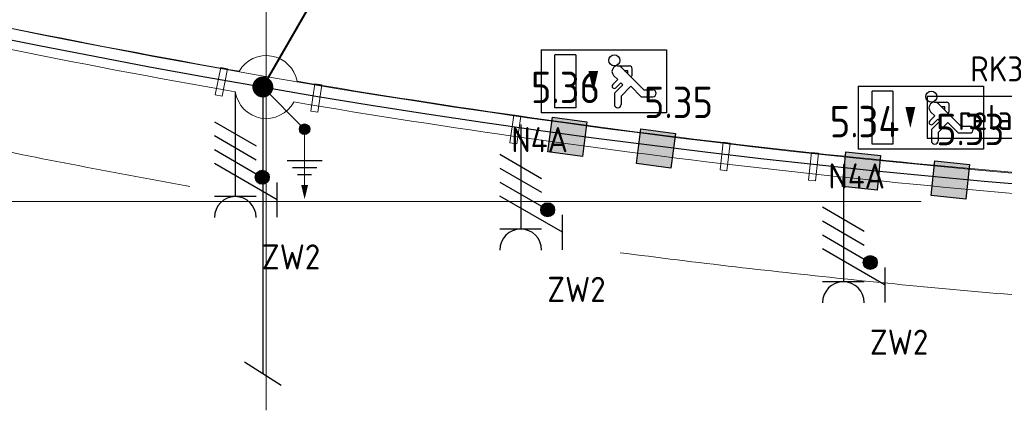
# Model space of a CAD drawing. Header units: millimetres. Extents: x -39149 to 267781, y -2340 to 58540.
# Tile 17 of 244: x 12642 to 19707, y -1495 to 1304. Entities that reach past the tile are written whole.
import ezdxf
from ezdxf.enums import TextEntityAlignment as Align

# ---------------------------------------------------------------- set-up
doc = ezdxf.new("R2010")
doc.units = ezdxf.units.MM
doc.header["$LTSCALE"] = 100
doc.header["$MEASUREMENT"] = 0
doc.linetypes.add('B0605', pattern=[141, 70, -35, 1, -35])
doc.linetypes.add('B0703', pattern=[93.740001, 62.5, -31.240001])
for name, color, linetype in [('00  Bestaand', 7, 'Continuous'), ('00  Bestaande kolommen', 7, 'Continuous'), ('000025--', 2, 'Continuous'), ('45 Plafond', 7, 'Continuous'), ('73 Keuken', 7, 'Continuous'), ('A Stramien', 7, 'Continuous'), ('AL$1A---_ALGEMEEN--bestaand', 9, 'Continuous'), ('EL6122--_L', 4, 'Continuous'), ('EL6223--', 3, 'Continuous'), ('EL6321--_NOODLICHT_DECEN', 3, 'Continuous'), ('I-BEV', 7, 'Continuous')]:
    doc.layers.add(name, color=color, linetype=linetype)
doc.styles.add('BURO-018', font='isocp.shx', dxfattribs={"height": 180})
doc.styles.add('GENERATED_STYLE_3', font='swiss.ttf', dxfattribs={"width": 0.96})
doc.styles.add('ISO25', font='ISO', dxfattribs={"height": 225})
doc.styles.add('STABICAD-018', font='ISOCP.SHX', dxfattribs={"height": 1.8})

# ---------------------------------------------------------------- blocks, each defined once
blk = doc.blocks.new('Slab_152_7', base_point=(61.5, 11625))
at = {"layer": '45 Plafond', "color": 8, "linetype": 'Continuous', "lineweight": 0}
blk.add_lwpolyline([(61.5, 11625), (7161.5, 11625), (7161.5, 7850), (18261.5, 7850), (18261.5, 10250), (18050.2, 10250), (18050.2, 11625), (35849.9, 11625), (35849.9, 11400), (36099.9, 11400), (36099.9, 12175), (39053.2, 12175), (39053.2, 11445), (43211.5, 11445), (43211.5, 10132), (43211.5, 5466.1), (41411.5, 5466.1), (41411.5, 10199.6), (34211.5, 10199.6), (34211.5, 612.1, -0.138201), (61.5, 5162.9)], format="xyb", close=True, dxfattribs=at)
blk = doc.blocks.new('Wall_50_7', base_point=(11.5, 5100))
at = {"layer": '00  Bestaand', "color": 8, "linetype": 'Continuous', "lineweight": 0}
for radius, start, end in [(63561, 253.771129, 260.049238), (63711, 253.766523, 260.047816), (63561, 260.429769, 266.577558), (63711, 260.431191, 266.575285)]:
    blk.add_arc((25200.1, 63538.7), radius, start, end, dxfattribs=at)
blk = doc.blocks.new('Wall_257_7', base_point=(18324.8, 353.4))
at = {"layer": '00  Bestaand', "color": 8, "linetype": 'Continuous', "lineweight": 0}
for p, q in [((18324.8, 353.4), (18302.1, 154.7)), ((18374.4, 347.7), (18324.8, 353.4)), ((18351.8, 149), (18374.4, 347.7)), ((18302.1, 154.7), (18351.8, 149))]:
    blk.add_line(p, q, dxfattribs=at)
blk = doc.blocks.new('Wall_260_7', base_point=(17689.9, 425.6))
at = {"layer": '00  Bestaand', "color": 8, "linetype": 'Continuous', "lineweight": 0}
for p, q in [((17689.9, 425.6), (17667.2, 226.9)), ((17739.6, 420), (17689.9, 425.6)), ((17716.9, 221.3), (17739.6, 420)), ((17667.2, 226.9), (17716.9, 221.3))]:
    blk.add_line(p, q, dxfattribs=at)
blk = doc.blocks.new('Wall_261_7', base_point=(16187.5, 619.8))
at = {"layer": '00  Bestaand', "color": 8, "linetype": 'Continuous', "lineweight": 0}
for p, q in [((16187.5, 619.8), (16159.1, 421.9)), ((16237, 612.8), (16187.5, 619.8)), ((16208.6, 414.8), (16237, 612.8)), ((16159.1, 421.9), (16208.6, 414.8))]:
    blk.add_line(p, q, dxfattribs=at)
blk = doc.blocks.new('Wall_262_7', base_point=(14760.4, 845.4))
at = {"layer": '00  Bestaand', "color": 8, "linetype": 'Continuous', "lineweight": 0}
for p, q in [((14760.4, 845.4), (14731.8, 647.4)), ((14809.9, 838.3), (14760.4, 845.4)), ((14781.3, 640.3), (14809.9, 838.3)), ((14731.8, 647.4), (14781.3, 640.3))]:
    blk.add_line(p, q, dxfattribs=at)
blk = doc.blocks.new('Wall_295_7', base_point=(14084.8, 962.5))
at = {"layer": '00  Bestaand', "color": 8, "linetype": 'Continuous', "lineweight": 0}
for p, q in [((14084.8, 962.5), (14044.8, 766.6)), ((14133.8, 952.5), (14084.8, 962.5)), ((14093.8, 756.6), (14133.8, 952.5)), ((14044.8, 766.6), (14093.8, 756.6))]:
    blk.add_line(p, q, dxfattribs=at)
blk = doc.blocks.new('Column_35_7', base_point=(14411.5, 821.2))
at = {"layer": '00  Bestaande kolommen', "color": 8, "linetype": 'Continuous', "lineweight": 0}
for start, end in [(10.50633, 149.97267), (188.91736, 331.56164)]:
    blk.add_arc((14411.5, 821.2), 225, start, end, dxfattribs=at)
blk = doc.blocks.new('Standard grid marker_10')
at = {"layer": 'A Stramien', "color": 8, "linetype": 'B0605', "lineweight": 0}
blk.add_line((4000, 0), (54000, 0), dxfattribs=at)
at = {"layer": 'A Stramien', "color": 4, "lineweight": 0, "style": 'GENERATED_STYLE_3'}
blk.add_attdef('AC_MARKERTEXT_1', text='', height=100, dxfattribs=at).set_placement((-139.2, -80), align=Align.BOTTOM_LEFT)
blk = doc.blocks.new('Standard grid marker_13')
at = {"layer": 'A Stramien', "color": 8, "linetype": 'B0605', "lineweight": 0}
blk.add_line((46394.8, 0), (50394.8, 0), dxfattribs=at)
at = {"layer": 'A Stramien', "color": 4, "lineweight": 0, "style": 'GENERATED_STYLE_3'}
blk.add_attdef('AC_MARKERTEXT_1', text='', height=100, rotation=90, dxfattribs=at).set_placement((-20, -49.7), align=Align.BOTTOM_LEFT)
blk = doc.blocks.new('7014')
at = {"layer": 'AL$1A---_ALGEMEEN--bestaand', "color": 0, "linetype": 'Continuous'}
for p, q in [((-1.25, -1.25), (-1.25, 1.25)), ((-1.25, 1.25), (1.25, 1.25)), ((1.25, 1.25), (1.25, -1.25)), ((1.25, -1.25), (-1.25, -1.25))]:
    blk.add_line(p, q, dxfattribs=at)
blk.add_solid([(1.25, 1.25), (1.25, -1.25), (-1.25, 1.25), (-1.25, -1.25)], dxfattribs=at)
blk = doc.blocks.new('111304F')
at = {"color": 0, "linetype": 'Continuous'}
for p, q in [((-3, 9.982), (-3, 7.482)), ((-3, 8.732), (1.5, 6.134)), ((-1.5, 8.5), (1.5, 8.5)), ((0, 1), (0, 8.5)), ((1.5, 5.134), (-1.5, 6.866)), ((1.5, 4.134), (-1.5, 5.866)), ((1.5, 3.134), (-1.5, 4.866))]:
    blk.add_line(p, q, dxfattribs=at)
at = {"color": 0, "linetype": 'Continuous', "const_width": 0.5}
blk.add_lwpolyline([(-1.683, 7.116, 1), (-2.183, 7.116, 1)], format="xyb", close=True, dxfattribs=at)
at = {"color": 0, "linetype": 'Continuous'}
blk.add_circle((-1.933, 7.116), 0.5, dxfattribs=at)
blk.add_arc((0, 10), 1.5, 180, 0, dxfattribs=at)
at = {"color": 0, "linetype": 'Continuous', "style": 'STABICAD-018'}
for tag, p in [('PANEL', (0, 15.5)), ('CIRCUIT', (0, 12.5)), ('SUBCIRCUIT', (4.5, 12.5)), ('ARTICLECODE', (0, 0))]:
    blk.add_attdef(tag, text='', height=1.8, dxfattribs=at).set_placement(p, align=Align.MIDDLE)
at = {"color": 0, "linetype": 'Continuous', "style": 'STABICAD-018', "flags": 1}
blk.add_attdef('POWERCODE', text='', height=1.8, dxfattribs=at).set_placement((13, 12.5), align=Align.MIDDLE)
blk = doc.blocks.new('E00113')
at = {"color": 0, "linetype": 'Continuous'}
for p, q in [((-5, 4), (-5, 1)), ((5, 4), (-5, 4)), ((5, 1), (5, 4)), ((-5, 1), (5, 1))]:
    blk.add_line(p, q, dxfattribs=at)
at = {"color": 0, "linetype": 'Continuous', "style": 'BURO-018'}
for tag, p in [('TEXT1', (0, 6)), ('TEXT2', (0, 2.5))]:
    blk.add_attdef(tag, text='', height=1.8, dxfattribs=at).set_placement(p, align=Align.MIDDLE)
at = {"color": 0, "linetype": 'Continuous', "style": 'BURO-018', "flags": 1}
blk.add_attdef('ARTICLECODE', text='', height=1.8, dxfattribs=at).set_placement((0, 0), align=Align.MIDDLE)
blk = doc.blocks.new('P6122001')
at = {"linetype": 'Continuous'}
blk.add_lwpolyline([(7.5, 12.99, 0, 1.5, 0), (5.25, 9.093, 1.5, 1.5, 0)], format="xyseb", dxfattribs=at)
at = {"linetype": 'Continuous', "const_width": 0.15}
blk.add_lwpolyline([(0, 0), (6.794, 11.768)], dxfattribs=at)
at = {"const_width": 0.75}
blk.add_lwpolyline([(-0.375, 0, 1), (0.375, 0, 1)], format="xyb", close=True, dxfattribs=at)
blk = doc.blocks.new('P6122008')
at = {"const_width": 0.75}
blk.add_lwpolyline([(-0.375, 0, 1), (0.375, 0, 1)], format="xyb", close=True, dxfattribs=at)
at = {"linetype": 'Continuous'}
blk.add_circle((0, 0), 0.75, dxfattribs=at)
blk = doc.blocks.new('P6122005')
at = {"linetype": 'Continuous'}
for p, q in [((-2.5, -4.5), (2.5, -4.5)), ((-1.75, -5.5), (1.75, -5.5)), ((-1, -6.5), (1, -6.5))]:
    blk.add_line(p, q, dxfattribs=at)
at = {"linetype": 'Continuous', "const_width": 0.15}
blk.add_lwpolyline([(0, -9), (0, 0)], dxfattribs=at)
at = {"linetype": 'Continuous'}
blk.add_lwpolyline([(0, -10, 0, 1, 0), (0, -8, 1, 1, 0)], format="xyseb", dxfattribs=at)
at = {"layer": '000025--', "linetype": 'Continuous', "style": 'ISO25'}
for tag, p in [('E_AARDCODE', (0.06, -12.5)), ('E_TEKST', (0.12, -16))]:
    blk.add_attdef(tag, text='', height=2.25, dxfattribs=at).set_placement(p, align=Align.MIDDLE)
blk = doc.blocks.new('1115C2J')
at = {"color": 0, "linetype": 'Continuous'}
for p, q in [((-4.5, 5.5), (4.5, 5.5)), ((-4.5, 1), (-4.5, 5.5)), ((2, 5.15), (3.5, 5.15)), ((2, 1.35), (2, 5.15)), ((3.5, 5.15), (3.5, 1.35)), ((4.5, 1), (4.5, 5.5)), ((-2.681, 4.35), (-3.52, 4.35)), ((-1.94, 3.609), (-2.681, 4.35)), ((-1.24, 4.309), (-1.94, 3.609)), ((-1.24, 4.309), (-1.24, 4.91)), ((-0.76, 4.11), (-0.76, 4.91)), ((-2.88, 3.87), (-3.52, 3.87)), ((-1.271, 2.261), (-2.88, 3.87)), ((-1.374, 3.496), (-0.76, 4.11)), ((-0.872, 3.715), (-1.233, 3.354)), ((-1.94, 2.93), (-2.04, 2.83)), ((-2.04, 2.83), (-2.04, 2.344)), ((-1.233, 3.354), (-1.374, 3.496)), ((-0.646, 3.489), (-1.007, 3.128)), ((-0.705, 2.827), (-1.007, 3.128)), ((-0.988, 2.144), (-1.84, 2.144)), ((-1.714, 2.704), (-1.72, 2.697)), ((-1.72, 2.697), (-1.72, 2.464)), ((-1.474, 2.464), (-1.72, 2.464)), ((4.5, 1), (-4.5, 1)), ((2, 1.35), (3.5, 1.35))]:
    blk.add_line(p, q, dxfattribs=at)
blk.add_lwpolyline([(0.75, 4, 0, 0.7, 0), (0.75, 2.5, 0.7, 0.7, 0)], format="xyseb", dxfattribs=at)
blk.add_circle((-0.76, 1.75), 0.4, dxfattribs=at)
for centre, radius, start, end in [((-1, 4.91), 0.24, 0, 180), ((-3.52, 4.11), 0.24, 90, 270), ((-0.759, 3.602), 0.16, 315, 135), ((-0.988, 2.544), 0.4, 225, 45), ((-1.84, 2.344), 0.2, 180, 270)]:
    blk.add_arc(centre, radius, start, end, dxfattribs=at)
at = {"color": 0, "linetype": 'Continuous', "style": 'BURO-018'}
for tag, p in [('PANEL', (0, 15.167)), ('CIRCUIT', (0, 12.167)), ('SUBCIRCUIT', (4.5, 12.167)), ('LIGHTFIXTURECODE', (0, 8))]:
    blk.add_attdef(tag, text='', height=1.8, dxfattribs=at).set_placement(p, align=Align.MIDDLE)

msp = doc.modelspace()

# ---------------------------------------------------------------- linework, layer by layer
at = {"layer": '73 Keuken', "color": 8, "linetype": 'B0703', "lineweight": 0}
msp.add_arc((25211.3, 63523.1), 64420.4, 245.958382, 293.907461, dxfattribs=at)
at = {"layer": 'EL6122--_L', "linetype": 'Continuous'}
msp.add_line((14386.5, 821.5), (14686.5, 519), dxfattribs=at)
at = {"layer": 'EL6122--_L'}
for p, q in [((14386.5, 821.5), (14386.5, -1231.2)), ((14255.1, -1147), (14517.9, -1315.5))]:
    msp.add_line(p, q, dxfattribs=at)
msp.add_arc((25186.5, 63538.5), 63640.1, 246.67311, 293.32689, dxfattribs=at)

# ---------------------------------------------------------------- block references
at = {"layer": '00  Bestaand', "color": 1, "lineweight": 0}
msp.add_blockref('Wall_50_7', (11.5, 5100), dxfattribs=at)
at = {"layer": '00  Bestaand', "color": 251, "lineweight": 0}
for name, p in [('Wall_295_7', (14084.8, 962.5)), ('Wall_262_7', (14760.4, 845.4)), ('Wall_261_7', (16187.5, 619.8)), ('Wall_260_7', (17689.9, 425.6)), ('Wall_257_7', (18324.8, 353.4))]:
    msp.add_blockref(name, p, dxfattribs=at)
at = {"layer": '00  Bestaande kolommen', "color": 3, "lineweight": 0}
msp.add_blockref('Column_35_7', (14411.5, 821.2), dxfattribs=at)
at = {"layer": '45 Plafond', "color": 252, "linetype": 'Continuous', "lineweight": 0}
msp.add_blockref('Slab_152_7', (61.5, 11625), dxfattribs=at)
at = {"layer": 'A Stramien', "color": 1, "linetype": 'Continuous', "lineweight": 0, "zscale": 1000, "rotation": 270}
msp.add_blockref('Standard grid marker_13', (14411.5, 48900), dxfattribs=at)
at = {"layer": 'A Stramien', "color": 1, "linetype": 'Continuous', "lineweight": 0, "zscale": 1000}
msp.add_blockref('Standard grid marker_10', (-5988.5, 0), dxfattribs=at)
at = {"layer": 'EL6122--_L', "linetype": 'Continuous'}
for name, p, xscale, yscale, zscale in [('P6122001', (14386.5, 821.5), 100, 100, 100), ('P6122005', (14686.5, 519), 50, 50, 50), ('P6122008', (14686.5, 519), 50, 50, 50)]:
    msp.add_blockref(name, p, dxfattribs=dict(at, xscale=xscale, yscale=yscale, zscale=zscale))
at = {"layer": 'EL6223--', "linetype": 'Continuous'}
ref = msp.add_blockref('E00113', (19652.7, 353.8), dxfattribs=dict(at, xscale=100, yscale=100))
ref.add_attrib('TEXT1', 'RK3', dxfattribs={"layer": '0', "color": 1, "linetype": 'ByBlock', "height": 180, "style": 'STABICAD-018'}).set_placement((19652.7, 951.5), align=Align.MIDDLE)
ref.add_attrib('TEXT2', 'relais', dxfattribs={"layer": '0', "color": 1, "linetype": 'ByBlock', "height": 180, "style": 'STABICAD-018'}).set_placement((19652.7, 603.8), align=Align.MIDDLE)
ref = msp.add_blockref('111304F', (14189.2, 886.3), dxfattribs=dict(at, xscale=100, yscale=100, rotation=180))
ref.add_attrib('ARTICLECODE', 'ZW2', dxfattribs={"layer": '0', "color": 1, "linetype": 'ByBlock', "height": 180, "style": 'STABICAD-018'}).set_placement((14589.2, -395.7), align=Align.MIDDLE)
ref = msp.add_blockref('111304F', (16237.2, 653.6), dxfattribs=dict(at, xscale=100, yscale=100, rotation=180))
ref.add_attrib('ARTICLECODE', 'ZW2', dxfattribs={"layer": '0', "color": 1, "linetype": 'ByBlock', "height": 180, "style": 'STABICAD-018'}).set_placement((16637.2, -628.5), align=Align.MIDDLE)
ref = msp.add_blockref('111304F', (18552.2, 275.4), dxfattribs=dict(at, xscale=100, yscale=100, rotation=180))
ref.add_attrib('ARTICLECODE', 'ZW2', dxfattribs={"layer": '0', "color": 1, "linetype": 'ByBlock', "height": 180, "style": 'STABICAD-018'}).set_placement((18952.2, -1006.7), align=Align.MIDDLE)
at = {"layer": 'EL6321--_NOODLICHT_DECEN', "linetype": 'Continuous'}
ref = msp.add_blockref('1115C2J', (16833.1, 1187.3), dxfattribs=dict(at, xscale=100, yscale=100, zscale=100, rotation=180))
ref.add_attrib('CIRCUIT', 'N4A', dxfattribs={"layer": '0', "color": 1, "linetype": 'ByBlock', "height": 180, "style": 'BURO-018'}).set_placement((16373.1, 444.2), align=Align.MIDDLE)
ref = msp.add_blockref('1115C2J', (19108, 927.1), dxfattribs=dict(at, xscale=100, yscale=100, zscale=100, rotation=180))
ref.add_attrib('CIRCUIT', 'N4A', dxfattribs={"layer": '0', "color": 1, "linetype": 'ByBlock', "height": 180, "style": 'BURO-018'}).set_placement((18648, 184), align=Align.MIDDLE)
at = {"layer": 'I-BEV', "linetype": 'Continuous'}
for p, xscale, yscale, zscale, rotation in [((16572.1, 464.6), 99.99999999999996, 99.99999999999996, 99.99999999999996, 352.4995794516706), ((16572.1, 464.6), 100, 100, 100, 352.4995794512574), ((17207.1, 381), 99.99999999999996, 99.99999999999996, 99.99999999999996, 352.4995794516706), ((17207.1, 381), 100, 100, 100, 352.4995794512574), ((18682.3, 219.7), 100, 100, 100, 354.2407411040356), ((18682.3, 219.7), 100, 100, 100, 354.2407411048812), ((19319.6, 155.4), 100, 100, 100, 354.240741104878), ((19319.6, 155.4), 100, 100, 100, 354.2407411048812)]:
    msp.add_blockref('7014', p, dxfattribs=dict(at, xscale=xscale, yscale=yscale, zscale=zscale, rotation=rotation))

# ---------------------------------------------------------------- texts
at = {"layer": 'I-BEV', "linetype": 'Continuous', "style": 'ISO25'}
for s, p in [('5.36', (16310.4, 706.2)), ('5.36', (16310.4, 706.2)), ('5.35', (17121.3, 598.8)), ('5.34', (18454.5, 460.9)), ('5.33', (19217.3, 404.4))]:
    msp.add_text(s, height=225, dxfattribs=at).set_placement(p)

doc.saveas('drawing.dxf')
